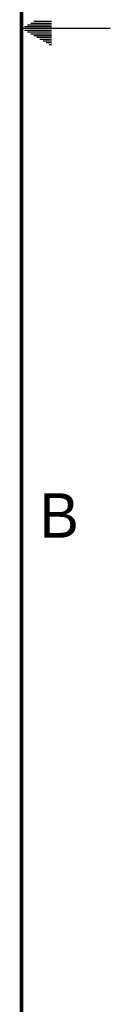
# Model space of a CAD drawing. Header units: inches. Extents: x 0 to 34, y 0 to 22.
# Tile 19 of 39: x 33.5 to 34, y 5.5 to 11. Entities that reach past the tile are written whole.
import ezdxf

# ---------------------------------------------------------------- set-up
doc = ezdxf.new("R2010")
doc.units = ezdxf.units.IN
doc.header["$LTSCALE"] = 1.87
doc.header["$MEASUREMENT"] = 0
doc.layers.get('0').update_dxf_attribs({"linetype": 'CONTINUOUS'})
doc.styles.add('TEXTSTYLE_2', font='txt')

msp = doc.modelspace()

# ---------------------------------------------------------------- linework, layer by layer
at = {"color": 2, "linetype": 'CONTINUOUS'}
for p, q in [((33.552, 11.03), (33.6697, 11.03)), ((33.5693, 11.04), (33.6697, 11.04)), ((34, 11), (33.5, 11)), ((33.5173, 11.01), (33.6697, 11.01)), ((33.5173, 10.99), (33.6697, 10.99)), ((33.5347, 11.02), (33.6697, 11.02)), ((33.5347, 10.98), (33.6697, 10.98)), ((33.552, 10.97), (33.6697, 10.97)), ((33.5693, 10.96), (33.6697, 10.96)), ((33.5866, 10.95), (33.6697, 10.95)), ((33.6039, 10.94), (33.6697, 10.94)), ((33.6213, 10.93), (33.6697, 10.93)), ((33.6386, 10.92), (33.6697, 10.92)), ((33.6559, 10.91), (33.6697, 10.91))]:
    msp.add_line(p, q, dxfattribs=at)
at = {"color": 7, "linetype": 'CONTINUOUS', "const_width": 0.02}
msp.add_lwpolyline([(33.5, 0.5), (33.5, 21.5)], dxfattribs=at)

# ---------------------------------------------------------------- texts
at = {"color": 2, "linetype": 'CONTINUOUS', "insert": (33.6006, 8.3845), "char_height": 0.25, "width": 0.25, "attachment_point": 1, "line_spacing_factor": 0.9, "style": 'TEXTSTYLE_2'}
msp.add_mtext('B', dxfattribs=at)

doc.saveas('drawing.dxf')
